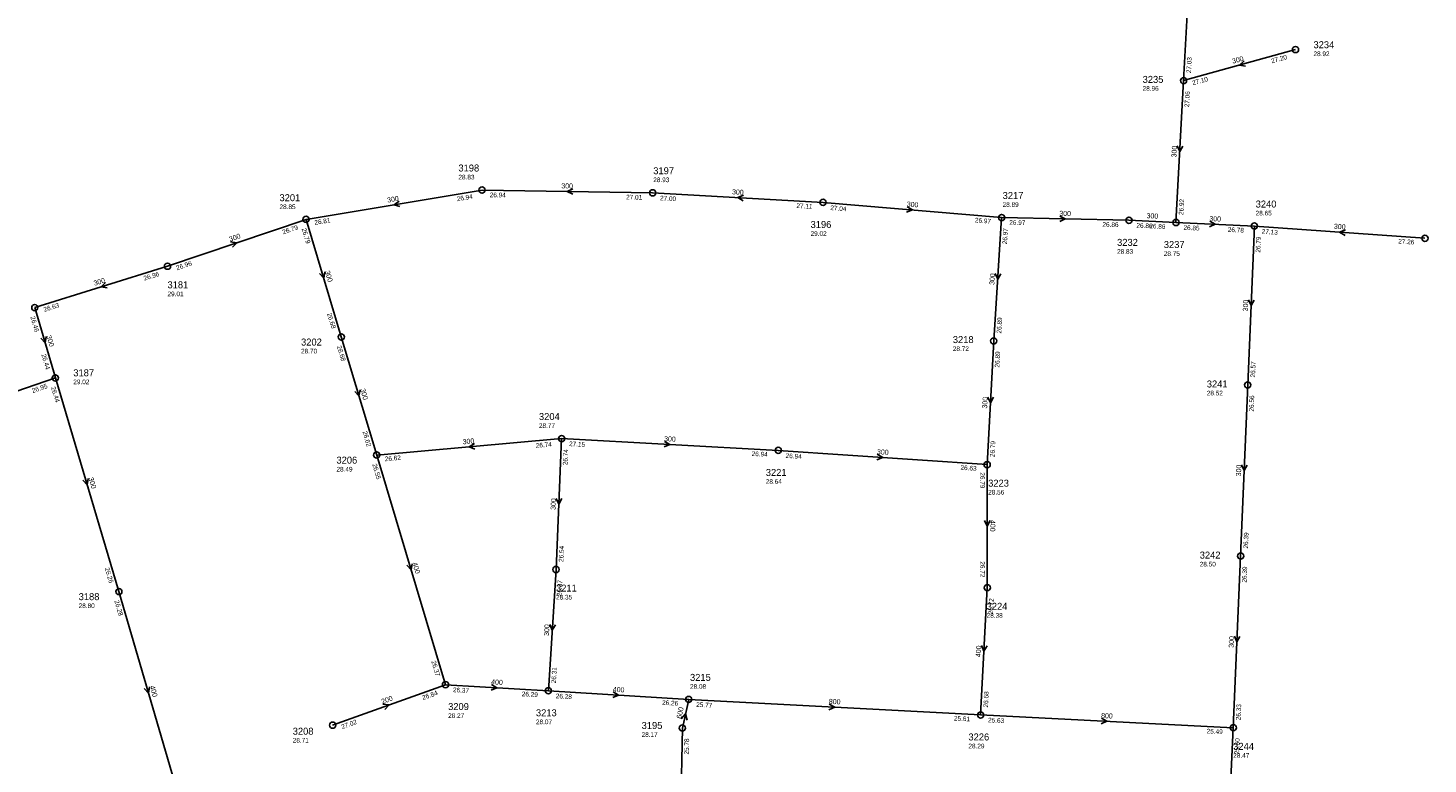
# Model space of a CAD drawing. Header units: metres. Extents: x 179992 to 198392, y 351761 to 369438.
# Tile 63 of 194: x 187749 to 188110, y 356328 to 356518. Entities that reach past the tile are written whole.
import ezdxf

# ---------------------------------------------------------------- set-up
doc = ezdxf.new("R2010")
doc.units = ezdxf.units.M

msp = doc.modelspace()

# ---------------------------------------------------------------- linework, layer by layer
at = {"layer": 'B-WE-RI-GWA-RIOOLLEIDING', "linetype": 'Continuous'}
msp.add_lwpolyline([(187827.1, 356337.77), (187856.2, 356348.22)], dxfattribs=at)
at = {"layer": 'B-WE-RI-GWA-RIOOLLEIDING_BETON_300', "linetype": 'Continuous'}
for points in [[(188046.51, 356504.02), (188048.31, 356536.67)], [(188075.38, 356512.05), (188046.51, 356504.02)], [(188046.51, 356504.02), (188044.55, 356467.44)], [(187865.62, 356475.8), (187820.23, 356468.25)], [(187909.6, 356475.08), (187865.62, 356475.8)], [(187953.55, 356472.62), (187909.6, 356475.08)], [(187953.55, 356472.62), (187999.61, 356468.7)], [(187784.51, 356456.16), (187820.23, 356468.25)], [(187820.23, 356468.25), (187829.32, 356437.92)], [(187999.61, 356468.7), (187997.57, 356436.9)], [(187999.61, 356468.7), (188032.43, 356468.01)], [(188032.43, 356468.01), (188044.55, 356467.44)], [(188044.55, 356467.44), (188064.78, 356466.51)], [(188064.78, 356466.51), (188063.06, 356425.53)], [(188108.75, 356463.35), (188064.78, 356466.51)], [(187784.51, 356456.16), (187750.29, 356445.49)], [(187750.29, 356445.49), (187755.61, 356427.34)], [(187829.32, 356437.92), (187838.45, 356407.46)], [(187997.57, 356436.9), (187995.88, 356404.99)], [(187714.89, 356413.33), (187755.61, 356427.34)], [(187755.61, 356427.34), (187771.97, 356372.24)], [(188063.06, 356425.53), (188061.24, 356381.4)], [(187886.13, 356411.68), (187838.45, 356407.46)], [(187886.13, 356411.68), (187884.7, 356377.93)], [(187886.13, 356411.68), (187942, 356408.66)], [(187942, 356408.66), (187995.88, 356404.99)], [(188061.24, 356381.4), (188059.33, 356337.11)], [(187884.7, 356377.93), (187882.73, 356346.66)]]:
    msp.add_lwpolyline(points, dxfattribs=at)
at = {"layer": 'B-WE-RI-GWA-RIOOLLEIDING_BETON_400', "linetype": 'Continuous'}
for points in [[(187838.45, 356407.46), (187856.2, 356348.22)], [(187995.88, 356404.99), (187995.91, 356373.23)], [(187771.97, 356372.24), (187787.25, 356319.91)], [(187995.91, 356373.23), (187994.17, 356340.42)], [(187856.2, 356348.22), (187882.73, 356346.66)], [(187882.73, 356346.66), (187918.92, 356344.41)]]:
    msp.add_lwpolyline(points, dxfattribs=at)
at = {"layer": 'B-WE-RI-GWA-RIOOLLEIDING_BETON_600', "linetype": 'Continuous'}
for points in [[(187917.28, 356337.03), (187918.92, 356344.41)], [(187916, 356275.63), (187917.28, 356337.03)]]:
    msp.add_lwpolyline(points, dxfattribs=at)
at = {"layer": 'B-WE-RI-GWA-RIOOLLEIDING_BETON_800', "linetype": 'Continuous'}
for points in [[(187918.92, 356344.41), (187994.17, 356340.42)], [(187994.17, 356340.42), (188059.33, 356337.11)]]:
    msp.add_lwpolyline(points, dxfattribs=at)
at = {"layer": 'B-WE-RI-GWA-RIOOLLEIDING_BETON_900', "linetype": 'Continuous'}
msp.add_lwpolyline([(188059.33, 356337.11), (188057.19, 356290.12)], dxfattribs=at)
at = {"layer": 'B-WE-RI-GWA-RIOOLPUT_INSPECTIEPUT'}
for centre in [(188075.38, 356512.05), (188046.51, 356504.02), (187865.62, 356475.8), (187909.6, 356475.08), (187953.55, 356472.62), (187820.23, 356468.25), (187999.61, 356468.7), (188032.43, 356468.01), (188044.55, 356467.44), (188064.78, 356466.51), (188108.75, 356463.35), (187784.51, 356456.16), (187750.29, 356445.49), (187829.32, 356437.92), (187997.57, 356436.9), (187755.61, 356427.34), (188063.06, 356425.53), (187886.13, 356411.68), (187838.45, 356407.46), (187942, 356408.66), (187995.88, 356404.99), (188061.24, 356381.4), (187884.7, 356377.93), (187995.91, 356373.23), (187771.97, 356372.24), (187856.2, 356348.22), (187882.73, 356346.66), (187918.92, 356344.41), (187994.17, 356340.42), (187827.1, 356337.77), (187917.28, 356337.03), (188059.33, 356337.11)]:
    msp.add_circle(centre, 0.8, dxfattribs=at)
at = {"layer": 'B-WE-RI-GWA_STROMINGSRICHTING'}
for points in [[(188062.14, 356509.11), (188060.95, 356508.04), (188062.53, 356507.73)], [(188044.89, 356487.21), (188045.53, 356485.73), (188046.33, 356487.13)], [(187889.06, 356476.14), (187887.61, 356475.44), (187889.04, 356474.7)], [(187844.23, 356472.97), (187842.92, 356472.03), (187844.46, 356471.55)], [(187933.05, 356474.49), (187931.58, 356473.85), (187932.97, 356473.05)], [(187975.21, 356471.5), (187976.58, 356470.66), (187975.08, 356470.06)], [(188014.6, 356469.11), (188016.02, 356468.35), (188014.57, 356467.67)], [(188053.26, 356467.76), (188054.66, 356466.97), (188053.19, 356466.32)], [(188088.25, 356465.54), (188086.77, 356464.93), (188088.15, 356464.11)], [(187800.78, 356462.43), (187802.37, 356462.2), (187801.24, 356461.06)], [(187825.05, 356454.67), (187824.78, 356453.08), (187823.67, 356454.26)], [(187997.96, 356454.28), (187998.59, 356452.8), (187999.4, 356454.19)], [(187768.56, 356451.94), (187767.4, 356450.82), (187768.99, 356450.57)], [(188063.26, 356447.49), (188063.92, 356446.02), (188064.7, 356447.43)], [(187753.24, 356438), (187752.95, 356436.42), (187751.85, 356437.59)], [(187834.16, 356424.28), (187833.89, 356422.69), (187832.78, 356423.86)], [(187996.08, 356422.42), (187996.73, 356420.95), (187997.52, 356422.34)], [(187863.66, 356410.41), (187862.29, 356409.57), (187863.79, 356408.98)], [(187912.67, 356410.97), (187914.07, 356410.17), (187912.59, 356409.53)], [(187967.55, 356407.64), (187968.94, 356406.82), (187967.45, 356406.2)], [(188061.49, 356404.93), (188062.15, 356403.47), (188062.93, 356404.87)], [(187764.07, 356401.38), (187763.79, 356399.79), (187762.69, 356400.97)], [(187884.76, 356396.27), (187885.42, 356394.8), (187886.2, 356396.21)], [(187996.61, 356390.55), (187995.9, 356389.11), (187995.17, 356390.55)], [(187847.6, 356379.43), (187847.33, 356377.84), (187846.22, 356379.01)], [(187883.09, 356363.78), (187883.72, 356362.29), (187884.52, 356363.69)], [(188059.63, 356360.72), (188060.28, 356359.26), (188061.07, 356360.66)], [(187994.4, 356358.3), (187995.04, 356356.82), (187995.84, 356358.22)], [(187868.07, 356348.24), (187869.47, 356347.44), (187867.99, 356346.81)], [(187779.9, 356347.66), (187779.61, 356346.07), (187778.52, 356347.26)], [(187899.43, 356346.34), (187900.83, 356345.53), (187899.34, 356344.91)], [(187840.05, 356343.19), (187841.65, 356342.99), (187840.54, 356341.83)], [(187955.15, 356343.21), (187956.55, 356342.41), (187955.07, 356341.77)], [(187917, 356339.37), (187918.1, 356340.72), (187918.52, 356339.03)], [(188025.35, 356339.56), (188026.75, 356338.77), (188025.28, 356338.12)]]:
    msp.add_lwpolyline(points, dxfattribs=at)

# ---------------------------------------------------------------- texts
at = {"layer": 'B-WE-RI-GWA_AFM'}
for s, rotation, p in [('300', 15.54, (188059.23, 356508.38)), ('300', 86.93, (188044.67, 356484.2)), ('300', -0.94, (187886.06, 356476.25)), ('300', -3.2, (187930.06, 356474.72)), ('300', 9.44, (187841.26, 356472.55)), ('300', -4.86, (187975.1, 356471.56)), ('300', -1.2, (188014.47, 356469.15)), ('300', -2.69, (188036.96, 356468.56)), ('300', -2.63, (188053.15, 356467.81)), ('300', 18.7, (187800.64, 356462.46)), ('300', -4.11, (188085.26, 356465.84)), ('300', 17.32, (187765.69, 356451.09)), ('300', -73.32, (187825.08, 356454.82)), ('300', 86.33, (187997.72, 356451.3)), ('300', 87.6, (188063.08, 356444.5)), ('300', -73.66, (187753.26, 356438.13)), ('300', -73.31, (187834.18, 356424.41)), ('300', 86.97, (187995.86, 356419.42)), ('300', 5.06, (187860.68, 356410.21)), ('300', -3.09, (187912.54, 356411.03)), ('300', -3.9, (187967.43, 356407.68)), ('300', 87.64, (188061.31, 356401.94)), ('300', -73.46, (187764.11, 356401.5)), ('300', 87.57, (187884.58, 356393.28)), ('400', -89.95, (187996.67, 356390.69)), ('400', -73.32, (187847.62, 356379.57)), ('300', 86.4, (187882.85, 356360.77)), ('300', 87.53, (188059.44, 356357.72)), ('400', 86.96, (187994.19, 356355.29)), ('400', -3.37, (187867.95, 356348.31)), ('400', -73.72, (187779.92, 356347.78)), ('200', 19.75, (187839.92, 356343.2)), ('400', -3.56, (187899.31, 356346.4)), ('800', -3.04, (187955.03, 356343.28)), ('600', 77.47, (187916.99, 356339.36)), ('800', -2.91, (188025.23, 356339.62))]:
    msp.add_text(s, height=1.3, rotation=rotation, dxfattribs=at).set_placement(p)
at = {"layer": 'B-WE-RI-GWA_BOB'}
for s, rotation, p in [('27.20', 15.54, (188069.31, 356508.49)), ('27.03', 86.84, (188048.42, 356505.92)), ('27.10', 15.54, (188048.92, 356502.82)), ('27.06', 86.93, (188047.94, 356497.13)), ('26.94', 9.44, (187859.21, 356472.91)), ('26.94', -0.94, (187867.59, 356473.97)), ('27.01', -0.94, (187902.77, 356473.39)), ('27.00', -3.2, (187911.5, 356473.17)), ('27.11', -3.2, (187946.66, 356471.2)), ('27.04', -4.86, (187955.39, 356470.66)), ('26.92', 86.93, (188046.45, 356469.34)), ('26.81', 9.44, (187822.5, 356466.8)), ('26.97', -4.86, (187992.68, 356467.48)), ('26.97', -1.2, (188001.57, 356466.86)), ('26.86', -1.2, (188025.59, 356466.35)), ('26.86', -2.69, (188034.34, 356466.12)), ('26.79', 18.7, (187814.37, 356464.36)), ('26.79', -73.32, (187819.08, 356465.82)), ('26.97', 86.33, (188000.97, 356461.8)), ('26.86', -2.69, (188037.67, 356465.96)), ('26.85', -2.63, (188046.47, 356465.55)), ('26.78', -2.63, (188057.9, 356465.02)), ('26.79', 87.6, (188066.29, 356459.64)), ('27.13', -4.11, (188066.65, 356464.57)), ('27.26', -4.11, (188101.84, 356462.04)), ('26.96', 18.7, (187786.98, 356455.1)), ('26.96', 17.32, (187778.55, 356452.42)), ('26.63', 17.32, (187752.74, 356444.37)), ('26.46', -73.66, (187749.13, 356443.06)), ('26.68', -73.32, (187825.64, 356443.92)), ('26.89', 86.33, (187999.49, 356438.78)), ('26.68', -73.31, (187828.17, 356435.49)), ('26.44', -73.66, (187751.97, 356433.36)), ('26.89', 86.97, (187999.01, 356430.01)), ('26.57', 87.6, (188064.94, 356427.45)), ('26.95', 18.99, (187749.77, 356423.43)), ('26.44', -73.46, (187754.45, 356424.91)), ('26.56', 87.64, (188064.58, 356418.66)), ('26.62', -73.31, (187834.77, 356413.46)), ('26.74', 5.06, (187879.52, 356409.29)), ('27.15', -3.09, (187888.03, 356409.77)), ('26.79', 86.97, (187997.78, 356406.89)), ('26.62', 5.06, (187840.6, 356405.84)), ('26.74', 87.57, (187887.64, 356404.81)), ('26.94', -3.09, (187935.11, 356407.23)), ('26.94', -3.9, (187943.87, 356406.73)), ('26.55', -73.32, (187837.3, 356405.03)), ('26.63', -3.9, (187988.97, 356403.66)), ('26.79', -89.95, (187994.08, 356402.99)), ('26.39', 87.64, (188063.12, 356383.32)), ('26.54', 87.57, (187886.58, 356379.85)), ('26.26', -73.46, (187768.31, 356378.25)), ('26.72', -89.95, (187994.1, 356380.03)), ('26.39', 87.53, (188062.75, 356374.53)), ('26.37', 86.4, (187886.07, 356371.03)), ('26.28', -73.72, (187770.8, 356369.82)), ('26.72', 86.96, (187997.35, 356366.34)), ('26.37', -73.32, (187852.52, 356354.22)), ('26.31', 86.4, (187884.65, 356348.54)), ('26.84', 19.75, (187850.41, 356344.23)), ('26.37', -3.37, (187858.09, 356346.31)), ('26.29', -3.37, (187875.84, 356345.26)), ('26.28', -3.56, (187884.61, 356344.74)), ('26.68', 86.96, (187996.07, 356342.32)), ('26.26', -3.56, (187912.02, 356343.04)), ('25.77', -3.04, (187920.82, 356342.51)), ('26.33', 87.53, (188061.21, 356339.03)), ('27.02', 19.75, (187829.59, 356336.75)), ('25.61', -3.04, (187987.28, 356338.98)), ('25.63', -2.91, (187996.08, 356338.52)), ('25.78', 88.81, (187918.94, 356330.19)), ('25.49', -2.91, (188052.45, 356335.66)), ('25.50', 87.39, (188060.82, 356330.24))]:
    msp.add_text(s, height=1.2, rotation=rotation, dxfattribs=at).set_placement(p)
at = {"layer": 'B-WE-RI-GWA_PUTDEKSELNIVEAU'}
for s, p in [('28.92', (188080.02, 356510.35)), ('28.96', (188035.96, 356501.41)), ('28.83', (187859.53, 356478.55)), ('28.93', (187909.77, 356477.84)), ('28.85', (187813.39, 356470.89)), ('28.89', (187999.86, 356471.45)), ('28.65', (188065.11, 356469.26)), ('29.02', (187950.34, 356463.99)), ('28.83', (188029.38, 356459.37)), ('28.75', (188041.42, 356458.81)), ('29.01', (187784.51, 356448.42)), ('28.70', (187818.95, 356433.66)), ('28.72', (187987.02, 356434.29)), ('29.02', (187760.22, 356425.72)), ('28.52', (188052.51, 356422.84)), ('28.77', (187880.29, 356414.44)), ('28.49', (187828.08, 356403.2)), ('28.64', (187938.79, 356400.03)), ('28.56', (187996.13, 356397.26)), ('28.50', (188050.69, 356378.71)), ('28.35', (187884.7, 356370.19)), ('28.80', (187761.6, 356367.98)), ('28.38', (187995.74, 356365.49)), ('28.08', (187919.25, 356347.16)), ('28.27', (187856.87, 356339.63)), ('28.07', (187879.52, 356338.03)), ('28.71', (187816.8, 356333.27)), ('28.17', (187906.77, 356334.76)), ('28.29', (187991.04, 356331.79)), ('28.47', (188059.33, 356329.37))]:
    msp.add_text(s, height=1.2, dxfattribs=at).set_placement(p)
at = {"layer": 'B-WE-RI-GWA_PUTNUMMER'}
for s, p in [('3234', (188080.02, 356512.39)), ('3235', (188035.96, 356503.45)), ('3198', (187859.53, 356480.59)), ('3197', (187909.77, 356479.88)), ('3201', (187813.39, 356472.93)), ('3217', (187999.86, 356473.49)), ('3240', (188065.11, 356471.3)), ('3196', (187950.34, 356466.03)), ('3232', (188029.38, 356461.41)), ('3237', (188041.42, 356460.85)), ('3181', (187784.51, 356450.46)), ('3202', (187818.95, 356435.7)), ('3218', (187987.02, 356436.33)), ('3187', (187760.22, 356427.76)), ('3241', (188052.51, 356424.88)), ('3204', (187880.29, 356416.48)), ('3206', (187828.08, 356405.24)), ('3221', (187938.79, 356402.07)), ('3223', (187996.13, 356399.3)), ('3242', (188050.69, 356380.75)), ('3211', (187884.7, 356372.23)), ('3188', (187761.6, 356370.02)), ('3224', (187995.74, 356367.53)), ('3215', (187919.25, 356349.2)), ('3209', (187856.87, 356341.67)), ('3213', (187879.52, 356340.07)), ('3195', (187906.77, 356336.8)), ('3208', (187816.8, 356335.31)), ('3226', (187991.04, 356333.83)), ('3244', (188059.33, 356331.41))]:
    msp.add_text(s, height=1.8, dxfattribs=at).set_placement(p)

doc.saveas('drawing.dxf')
